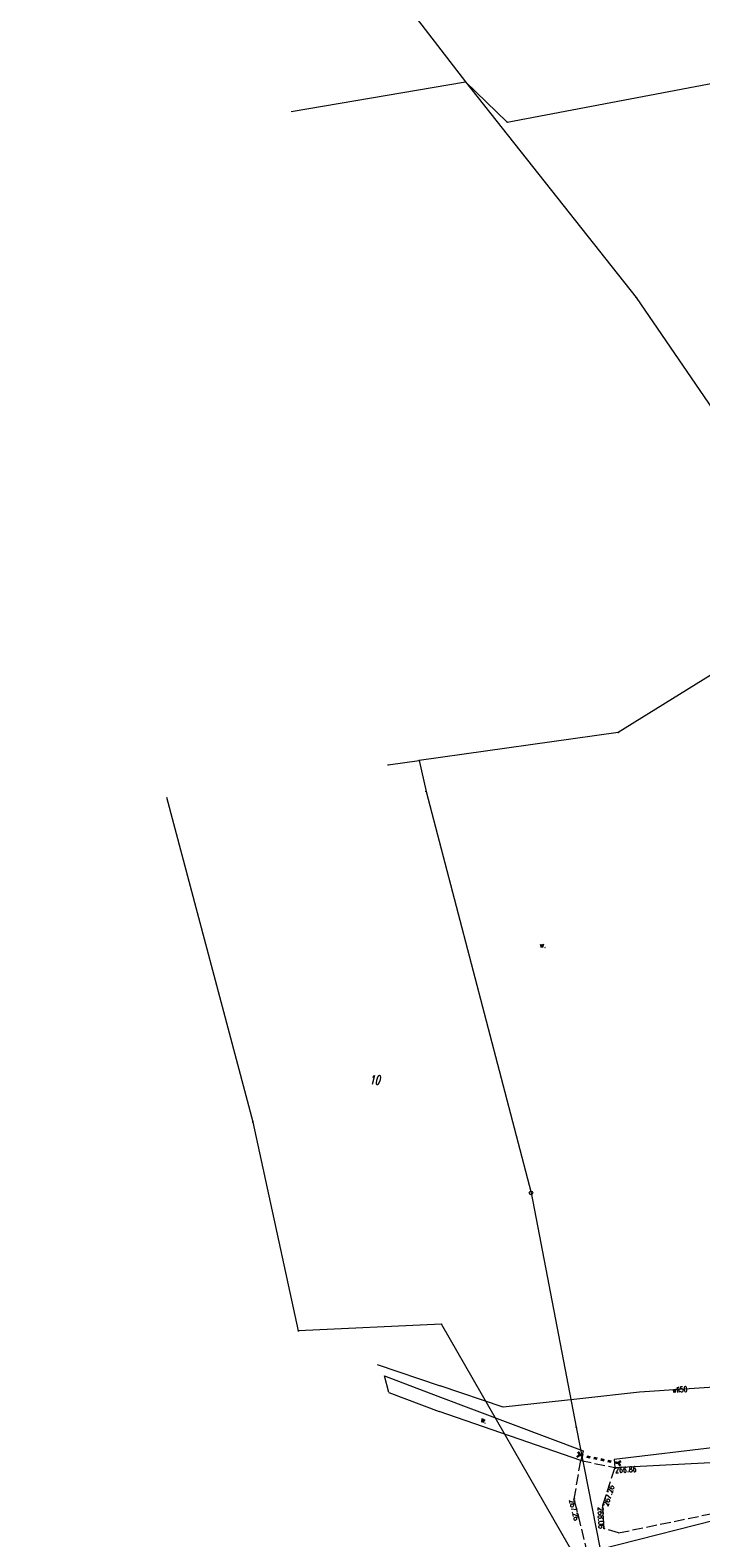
# Model space of a CAD drawing. Header units: metres. Extents: x 8389512 to 8390482, y 5507926 to 5510333.
# Tile 43 of 49: x 8389829 to 8389924, y 5509872 to 5510085. Entities that reach past the tile are written whole.
import ezdxf
from ezdxf.enums import TextEntityAlignment as Align

# ---------------------------------------------------------------- set-up
doc = ezdxf.new("R2010")
doc.units = ezdxf.units.M
doc.header["$MEASUREMENT"] = 0
for name, pattern in [('1', [0]), ('2_OTKJ', [2, 1.5, -0.5]), ('2_OTKR', [0]), ('4_SUWP', [0])]:
    doc.linetypes.add(name, pattern=pattern)
doc.layers.get('0').update_dxf_attribs({"color": 252, "linetype": 'CONTINUOUS', "lineweight": 100})
for name, color, linetype, lineweight in [('Dzialki', 252, '1', 18), ('Numery_dzialek', 252, 'CONTINUOUS', 13), ('OTK_E_T_4', 252, 'CONTINUOUS', 0), ('OTK_L_0', 252, '2_OTKJ', 18), ('OTK_L_5', 252, 'CONTINUOUS', 18), ('OTK_L_8', 252, 'CONTINUOUS', 35), ('OTR_T_0', 252, 'CONTINUOUS', 18), ('OTW_E_T_1', 252, 'CONTINUOUS', 0), ('Punkty', 252, 'CONTINUOUS', 9), ('SUWP_E_T_0', 5, 'CONTINUOUS', 0), ('SUWP_L_0', 5, '4_SUWP', 18)]:
    doc.layers.add(name, color=color, linetype=linetype, lineweight=lineweight)
doc.styles.get("Standard").update_dxf_attribs({"font": 'Simplex.SHX', "width": 0.75})

# ---------------------------------------------------------------- blocks, each defined once
blk = doc.blocks.new('GRO')
at = {"linetype": 'Continuous'}
blk.add_circle((0, 0), 0.045, dxfattribs=at)
blk = doc.blocks.new('GRT')
at = {"linetype": 'Continuous'}
blk.add_circle((0, 0), 0.25, dxfattribs=at)
blk = doc.blocks.new('2_OTRS')
at = {"linetype": 'Continuous'}
blk.add_circle((0, 0), 0.045, dxfattribs=at)

msp = doc.modelspace()

# ---------------------------------------------------------------- linework, layer by layer
at = {"layer": 'Dzialki'}
for p, q in [((8389829.23, 5510157.21), (8389890.63, 5510077.47)), ((8389896.54, 5510071.78), (8389940.25, 5510080.09)), ((8389866.07, 5510073.28), (8389890.63, 5510077.47)), ((8389890.63, 5510077.47), (8389914.73, 5510047.06)), ((8389890.63, 5510077.47), (8389896.54, 5510071.78)), ((8389914.73, 5510047.06), (8389943.14, 5510005.41)), ((8389933.54, 5509998.97), (8389912.18, 5509985.69)), ((8389912.18, 5509985.69), (8389884.09, 5509981.74)), ((8389879.74, 5509981.13), (8389884.09, 5509981.74)), ((8389884.09, 5509981.74), (8389885.07, 5509977.38)), ((8389860.67, 5509930.75), (8389848.49, 5509976.56)), ((8389885.07, 5509977.38), (8389899.89, 5509920.78)), ((8389867.09, 5509901.32), (8389860.67, 5509930.75)), ((8389899.89, 5509920.78), (8389906.26, 5509887.73)), ((8389887.24, 5509902.25), (8389867.09, 5509901.32)), ((8389906.39, 5509868.99), (8389887.24, 5509902.25)), ((8389906.26, 5509887.73), (8389909.64, 5509870.53)), ((8389909.64, 5509870.53), (8389932.14, 5509876.27))]:
    msp.add_line(p, q, dxfattribs=at)
at = {"layer": 'OTK_L_0', "linetype": '2_OTKJ'}
for p, q in [((8389905.98, 5509877.63), (8389906.89, 5509883.05)), ((8389906.89, 5509883.05), (8389911.72, 5509882.04)), ((8389910.03, 5509876.74), (8389911.72, 5509882.04)), ((8389907.87, 5509869.95), (8389905.98, 5509877.63)), ((8389910.18, 5509873.45), (8389910.03, 5509876.74)), ((8389912.24, 5509872.84), (8389932.03, 5509876.93)), ((8389912.24, 5509872.84), (8389910.18, 5509873.45))]:
    msp.add_line(p, q, dxfattribs=at)
at = {"layer": 'OTK_L_5', "linetype": '2_OTKR'}
for p, q in [((8389879.84, 5509892.63), (8389879.21, 5509894.98)), ((8389879.21, 5509894.98), (8389886.76, 5509892.13)), ((8389879.84, 5509892.63), (8389886.93, 5509889.96)), ((8389886.76, 5509892.13), (8389907.26, 5509884.41)), ((8389906.89, 5509883.05), (8389886.93, 5509889.96)), ((8389926.6, 5509884.96), (8389911.63, 5509883.2)), ((8389907.26, 5509884.41), (8389906.89, 5509883.05)), ((8389911.63, 5509883.2), (8389911.72, 5509882.04)), ((8389911.72, 5509882.04), (8389926.97, 5509882.85))]:
    msp.add_line(p, q, dxfattribs=at)
at = {"layer": 'OTK_L_8', "linetype": '2_OTKJ'}
for p, q in [((8389906.36, 5509883.57), (8389906.77, 5509883.84)), ((8389906.5, 5509884.25), (8389906.77, 5509883.84)), ((8389906.77, 5509883.84), (8389907.26, 5509883.73)), ((8389907.75, 5509883.63), (8389908.24, 5509883.53)), ((8389908.74, 5509883.42), (8389909.23, 5509883.32)), ((8389909.72, 5509883.22), (8389910.21, 5509883.11)), ((8389910.7, 5509883.01), (8389911.19, 5509882.9)), ((8389911.68, 5509882.8), (8389912.17, 5509882.7)), ((8389912.17, 5509882.7), (8389912.59, 5509882.97)), ((8389912.17, 5509882.7), (8389912.44, 5509882.28))]:
    msp.add_line(p, q, dxfattribs=at)
at = {"layer": 'SUWP_L_0', "linetype": '4_SUWP'}
for p, q in [((8389878.17, 5509896.58), (8389887.05, 5509893.57)), ((8389895.93, 5509890.57), (8389887.05, 5509893.57)), ((8389928.88, 5509893.6), (8389915.16, 5509892.67)), ((8389906.77, 5509891.75), (8389895.93, 5509890.57)), ((8389915.16, 5509892.67), (8389906.77, 5509891.75))]:
    msp.add_line(p, q, dxfattribs=at)

# ---------------------------------------------------------------- block references
at = {"layer": 'OTR_T_0'}
for p in [(8389911.72, 5509882.04), (8389905.98, 5509877.63), (8389910.03, 5509876.74), (8389910.18, 5509873.45)]:
    msp.add_blockref('2_OTRS', p, dxfattribs=at)
at = {"layer": 'Punkty'}
for name, p in [('GRO', (8389890.63, 5510077.47)), ('GRO', (8389896.54, 5510071.78)), ('GRO', (8389914.73, 5510047.06)), ('GRO', (8389912.18, 5509985.69)), ('GRO', (8389879.74, 5509981.13)), ('GRO', (8389884.09, 5509981.74)), ('GRO', (8389885.07, 5509977.38)), ('GRO', (8389860.67, 5509930.75)), ('GRT', (8389899.89, 5509920.78)), ('GRO', (8389887.24, 5509902.25)), ('GRO', (8389867.09, 5509901.32)), ('GRO', (8389906.26, 5509887.73))]:
    msp.add_blockref(name, p, dxfattribs=at)

# ---------------------------------------------------------------- texts
at = {"layer": 'Numery_dzialek', "oblique": 15, "width": 0.7}
msp.add_text('10', height=1.25, dxfattribs=at).set_placement((8389877.07, 5509937.33), align=Align.TOP_LEFT)
at = {"layer": 'OTK_E_T_4', "lineweight": 9, "width": 0.7}
msp.add_text('w.', height=0.75, rotation=340.1392, dxfattribs=at).set_placement((8389893.24, 5509888.74), align=Align.MIDDLE)
at = {"layer": 'OTR_T_0', "lineweight": 9, "width": 0.7}
for s, rotation, p in [('266.86', 363.0282, (8389911.72, 5509882.04)), ('267.26', 432.3307, (8389910.03, 5509876.75)), ('267.26', 283.8465, (8389905.98, 5509877.63))]:
    msp.add_text(s, height=0.75, rotation=rotation, dxfattribs=at).set_placement(p, align=Align.TOP_LEFT)
msp.add_text('268.06', height=0.75, rotation=272.638, dxfattribs=at).set_placement((8389910.18, 5509873.45), align=Align.TOP_RIGHT)
at = {"layer": 'OTW_E_T_1', "lineweight": 9, "width": 0.7}
msp.add_text('w.', height=0.75, dxfattribs=at).set_placement((8389901.55, 5509955.74), align=Align.MIDDLE)
at = {"layer": 'SUWP_E_T_0', "lineweight": 9, "width": 0.7}
msp.add_text('wlI50', height=0.75, rotation=3.8659, dxfattribs=at).set_placement((8389920.87, 5509893.05), align=Align.MIDDLE)

doc.saveas('drawing.dxf')
